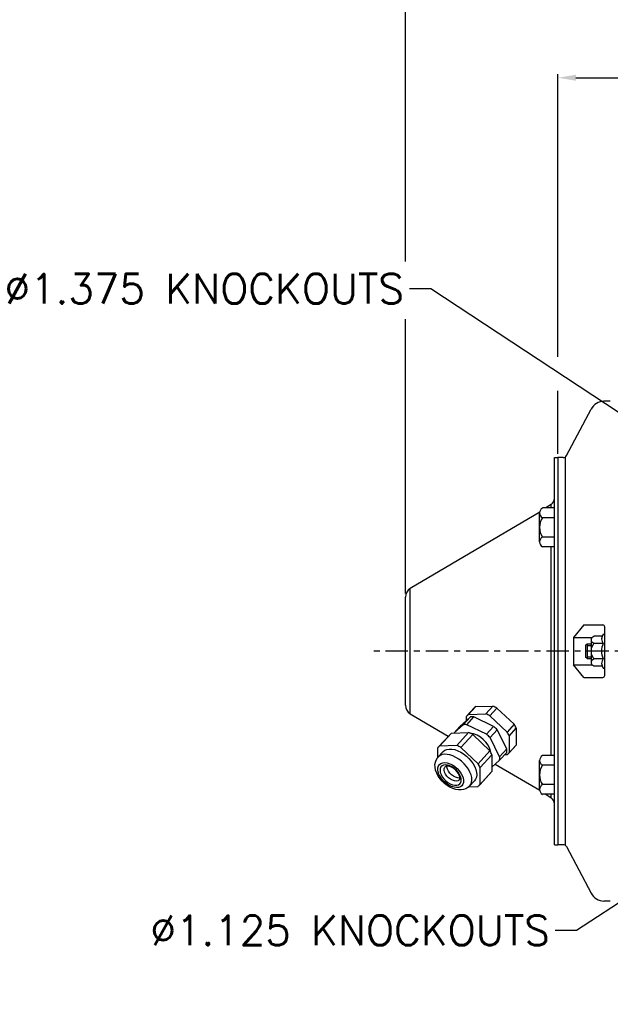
# Model space of a CAD drawing. Extents: x 864.4 to 941.4, y -8.5 to 51.
# Tile 2 of 6: x 878.6 to 888.5, y 21.6 to 38.1. Entities that reach past the tile are written whole.
import ezdxf
from ezdxf import colors
from ezdxf.entities.mleader import LeaderData, LeaderLine
from ezdxf.math import Vec2, Vec3

# ---------------------------------------------------------------- set-up
doc = ezdxf.new("R2010")
doc.units = 0
doc.header["$LTSCALE"] = 4
doc.header["$MEASUREMENT"] = 0
doc.linetypes.add('CENTER2', pattern=[1.125, 0.75, -0.125, 0.125, -0.125])
doc.layers.get('0').update_dxf_attribs({"linetype": 'CONTINUOUS'})
doc.layers.get('DEFPOINTS').update_dxf_attribs({"linetype": 'CONTINUOUS'})
for name, color, linetype in [('CENTER', 40, 'CENTER2'), ('DIMENSIONS', 140, 'CONTINUOUS'), ('DIMENSIONS @ 1', 140, 'CONTINUOUS')]:
    doc.layers.add(name, color=color, linetype=linetype)
doc.styles.get("Standard").update_dxf_attribs({"font": 'romans.shx'})
doc.dimstyles.get("Standard").update_dxf_attribs({"dimtxt": 0.7, "dimasz": 0.3, "dimexe": 0.0625, "dimexo": 0.0625, "dimgap": 0.0625, "dimtad": 0, "dimtih": 1, "dimtoh": 1, "dimzin": 0, "dimdsep": 46, "dimtxsty": 'Standard', "dimcen": 0, "dimadec": 0, "dimazin": 0, "dimtfac": 1, "dimtofl": 0, "dimtmove": 0, "dimatfit": 3, "dimfxl": 0, "dimtolj": 1, "dimtzin": 0, "dimarcsym": 0})

# ---------------------------------------------------------------- blocks, each defined once
blk = doc.blocks.new('*D6')
at = {"layer": 'DEFPOINTS', "color": 0}
for p in [(901.497, 39.35), (885.056, 28.449), (901.497, 28.212)]:
    blk.add_point(p, dxfattribs=at)
at = {"layer": 'DIMENSIONS', "color": 0, "lineweight": -2}
for p, q in [((885.056, 34.087), (885.056, 39.412)), ((901.497, 28.274), (901.497, 39.412)), ((885.356, 39.35), (891.916, 39.35)), ((901.197, 39.35), (894.637, 39.35)), ((885.056, 28.512), (885.056, 33.117))]:
    blk.add_line(p, q, dxfattribs=at)
at = {"layer": 'DIMENSIONS', "color": 0}
for points in [[(885.356, 39.4), (885.356, 39.3), (885.056, 39.35)], [(901.197, 39.4), (901.197, 39.3), (901.497, 39.35)]]:
    blk.add_solid(points, dxfattribs=at)
at = {"layer": 'DIMENSIONS', "color": 0, "char_height": 0.5, "attachment_point": 5}
for s, insert in [('\\A1;16.44', (893.277, 39.662)), ('\\A1;[417.6]', (893.277, 38.906))]:
    blk.add_mtext(s, dxfattribs=dict(at, insert=insert))
blk = doc.blocks.new('*D5')
at = {"layer": 'DEFPOINTS', "color": 0}
for p in [(898.877, 37.171), (898.877, 31.792), (887.614, 30.792)]:
    blk.add_point(p, dxfattribs=at)
at = {"layer": 'DIMENSIONS', "color": 0, "lineweight": -2}
for p, q in [((887.614, 32.487), (887.614, 37.233)), ((898.877, 31.854), (898.877, 37.233)), ((887.914, 37.171), (891.885, 37.171)), ((898.577, 37.171), (894.605, 37.171)), ((887.614, 30.854), (887.614, 31.916))]:
    blk.add_line(p, q, dxfattribs=at)
at = {"layer": 'DIMENSIONS', "color": 0}
for points in [[(887.914, 37.221), (887.914, 37.121), (887.614, 37.171)], [(898.577, 37.221), (898.577, 37.121), (898.877, 37.171)]]:
    blk.add_solid(points, dxfattribs=at)
at = {"layer": 'DIMENSIONS', "color": 0, "char_height": 0.5, "attachment_point": 5}
for s, insert in [('\\A1;11.26', (893.245, 37.483)), ('\\A1;[286.1]', (893.245, 36.727))]:
    blk.add_mtext(s, dxfattribs=dict(at, insert=insert))

msp = doc.modelspace()

# ---------------------------------------------------------------- linework, layer by layer
for p, q in [((887.757, 30.825), (888.171, 31.605)), ((888.489, 31.741), (888.385, 31.738)), ((887.556, 30.792), (887.609, 30.792)), ((887.556, 29.84), (887.556, 30.792)), ((887.702, 30.792), (887.609, 30.792)), ((887.614, 30.792), (887.614, 24.292)), ((887.734, 30.801), (887.734, 24.292)), ((887.556, 29.946), (887.353, 29.946)), ((887.5, 30.005), (887.411, 29.946)), ((887.5, 29.946), (887.5, 30.005)), ((887.307, 29.877), (885.134, 28.593)), ((887.306, 29.377), (887.306, 29.864)), ((887.556, 29.783), (887.353, 29.783)), ((887.556, 24.292), (887.556, 29.84)), ((887.556, 29.458), (887.353, 29.458)), ((887.556, 29.296), (887.353, 29.296)), ((887.5, 29.283), (887.5, 29.296)), ((887.5, 25.788), (887.5, 29.283)), ((885.056, 28.183), (885.056, 28.449)), ((885.134, 28.285), (885.134, 28.593)), ((885.134, 26.491), (885.134, 28.285)), ((885.056, 26.635), (885.056, 28.183)), ((888.047, 27.982), (887.872, 27.772)), ((888.047, 27.982), (888.367, 27.982)), ((888.399, 27.134), (888.399, 27.95)), ((888.372, 27.825), (888.399, 27.825)), ((888.399, 27.247), (888.399, 27.881)), ((887.872, 27.772), (887.872, 27.312)), ((887.872, 27.772), (888.188, 27.772)), ((888.079, 27.642), (888.104, 27.667)), ((888.079, 27.642), (888.079, 27.442)), ((888.104, 27.667), (888.175, 27.667)), ((888.104, 27.667), (888.104, 27.417)), ((888.104, 27.635), (888.175, 27.635)), ((888.104, 27.449), (888.175, 27.449)), ((887.872, 27.312), (888.188, 27.312)), ((888.047, 27.102), (887.872, 27.312)), ((888.104, 27.417), (888.079, 27.442)), ((888.104, 27.417), (888.175, 27.417)), ((888.372, 27.259), (888.399, 27.259)), ((888.047, 27.102), (888.367, 27.102)), ((885.134, 26.491), (885.772, 26.114)), ((886.089, 26.459), (886.209, 26.59)), ((886.112, 26.48), (886.232, 26.611)), ((886.112, 26.48), (886.401, 26.488)), ((886.232, 26.611), (886.521, 26.619)), ((886.521, 26.619), (886.401, 26.488)), ((886.47, 26.457), (886.59, 26.587)), ((886.47, 26.457), (886.759, 26.183)), ((886.59, 26.587), (886.879, 26.314)), ((886.021, 26.306), (885.873, 26.168)), ((886.14, 26.436), (885.968, 26.275)), ((886.14, 26.436), (886.021, 26.306)), ((886.078, 26.378), (886.078, 26.446)), ((886.081, 26.306), (886.201, 26.437)), ((886.414, 26.147), (886.081, 26.306)), ((886.534, 26.278), (886.201, 26.437)), ((886.879, 26.314), (886.759, 26.183)), ((885.601, 25.928), (885.801, 26.145)), ((885.624, 25.949), (885.824, 26.166)), ((885.824, 26.166), (886.113, 26.174)), ((885.869, 26.168), (885.968, 26.275)), ((886.113, 26.174), (885.913, 25.957)), ((885.982, 25.925), (886.182, 26.143)), ((886.182, 26.143), (886.47, 25.869)), ((886.534, 26.278), (886.414, 26.147)), ((886.473, 26.09), (886.593, 26.221)), ((886.754, 25.9), (886.593, 26.221)), ((886.793, 26.117), (886.913, 26.248)), ((886.913, 26.248), (886.912, 25.965)), ((886.634, 25.77), (886.473, 26.09)), ((886.793, 26.117), (886.793, 25.836)), ((886.912, 25.965), (886.793, 25.836)), ((886.902, 25.953), (886.912, 25.965)), ((885.59, 25.914), (885.59, 25.751)), ((885.601, 25.765), (885.682, 25.853)), ((885.913, 25.957), (885.624, 25.949)), ((886.271, 25.652), (885.982, 25.925)), ((886.47, 25.869), (886.271, 25.652)), ((886.305, 25.586), (886.505, 25.803)), ((886.505, 25.803), (886.505, 25.522)), ((886.633, 25.712), (886.753, 25.843)), ((886.754, 25.9), (886.634, 25.77)), ((886.759, 25.802), (886.714, 25.8)), ((886.902, 25.953), (886.782, 25.823)), ((886.505, 25.593), (886.633, 25.712)), ((886.562, 25.647), (887.307, 25.207)), ((887.306, 25.219), (887.306, 25.706)), ((887.556, 25.788), (887.353, 25.788)), ((886.494, 25.509), (886.294, 25.291)), ((886.305, 25.304), (886.305, 25.586)), ((886.505, 25.522), (886.305, 25.304)), ((887.556, 25.625), (887.353, 25.625)), ((885.959, 25.381), (885.957, 25.38)), ((886.212, 25.366), (886.131, 25.277)), ((887.556, 25.301), (887.353, 25.301)), ((886.119, 25.266), (886.271, 25.27)), ((886.128, 25.274), (886.131, 25.277)), ((887.556, 25.138), (887.353, 25.138)), ((887.411, 25.138), (887.5, 25.079)), ((887.5, 25.079), (887.5, 25.138)), ((887.556, 24.292), (887.609, 24.292)), ((887.702, 24.292), (887.609, 24.292)), ((887.757, 24.259), (888.171, 23.478)), ((888.489, 23.343), (888.385, 23.346))]:
    msp.add_line(p, q)
at = {"extrusion": (-1, 0, 0)}
for p, q in [((888.356, 27.795), (888.216, 27.795)), ((888.175, 27.352), (888.175, 27.732)), ((888.372, 27.668), (888.216, 27.668)), ((888.372, 27.415), (888.216, 27.415)), ((888.356, 27.289), (888.216, 27.289))]:
    msp.add_line(p, q, dxfattribs=at)
at = {"flags": 128}
for points in [[(886.131, 25.277), (886.149, 25.302), (886.162, 25.336), (886.168, 25.375), (886.165, 25.419), (886.154, 25.465), (886.135, 25.512), (886.109, 25.56), (886.077, 25.607), (886.038, 25.651), (885.995, 25.692), (885.948, 25.728), (885.899, 25.759), (885.849, 25.783), (885.8, 25.8), (885.752, 25.809), (885.708, 25.81), (885.668, 25.804), (885.633, 25.79), (885.605, 25.768), (885.6, 25.764)], [(885.682, 25.853), (885.686, 25.857), (885.714, 25.878), (885.749, 25.892), (885.789, 25.899), (885.834, 25.897), (885.881, 25.888), (885.931, 25.871), (885.98, 25.847), (886.029, 25.817), (886.076, 25.78), (886.119, 25.74), (886.158, 25.695), (886.191, 25.648), (886.217, 25.601), (886.235, 25.553), (886.246, 25.507), (886.249, 25.464), (886.244, 25.424), (886.23, 25.39), (886.212, 25.366)], [(886.126, 25.272), (886.102, 25.252), (886.068, 25.232), (886.03, 25.219), (885.988, 25.212), (885.944, 25.213), (885.897, 25.221), (885.849, 25.236), (885.8, 25.258), (885.754, 25.286), (885.71, 25.32), (885.669, 25.358), (885.633, 25.4), (885.602, 25.445), (885.578, 25.492), (885.56, 25.542), (885.55, 25.592), (885.548, 25.636), (885.555, 25.677), (885.567, 25.714), (885.589, 25.751), (885.601, 25.763)], [(886, 25.283), (885.976, 25.265), (885.944, 25.255), (885.908, 25.253), (885.868, 25.258), (885.826, 25.272), (885.783, 25.292), (885.742, 25.32), (885.703, 25.353), (885.668, 25.389), (885.639, 25.429), (885.616, 25.47), (885.601, 25.511), (885.594, 25.55), (885.595, 25.585), (885.605, 25.616), (885.623, 25.64), (885.648, 25.658), (885.679, 25.669), (885.715, 25.671), (885.755, 25.665), (885.797, 25.652), (885.84, 25.631), (885.882, 25.604), (885.921, 25.571), (885.955, 25.534), (885.985, 25.494), (886.007, 25.453), (886.022, 25.413), (886.029, 25.374), (886.028, 25.338), (886.018, 25.308), (886, 25.283)], [(885.966, 25.316), (885.982, 25.338), (885.989, 25.367), (885.988, 25.399), (885.979, 25.435), (885.963, 25.472), (885.939, 25.509), (885.909, 25.543), (885.875, 25.573), (885.837, 25.599), (885.799, 25.617), (885.761, 25.629), (885.725, 25.633), (885.694, 25.629), (885.668, 25.617), (885.649, 25.597), (885.637, 25.572), (885.633, 25.541), (885.638, 25.506), (885.651, 25.47), (885.672, 25.433), (885.699, 25.397), (885.731, 25.365), (885.767, 25.337), (885.805, 25.314), (885.844, 25.299), (885.881, 25.291), (885.914, 25.292), (885.943, 25.3), (885.966, 25.316)], [(885.957, 25.38), (885.936, 25.366), (885.909, 25.361), (885.878, 25.363), (885.845, 25.374), (885.811, 25.392), (885.778, 25.416), (885.75, 25.445), (885.727, 25.477), (885.711, 25.51), (885.703, 25.542), (885.704, 25.57), (885.713, 25.594), (885.72, 25.602)], [(885.958, 25.381), (885.961, 25.384), (885.965, 25.394), (885.967, 25.41), (885.964, 25.432), (885.956, 25.458), (885.941, 25.486), (885.921, 25.514), (885.896, 25.542), (885.868, 25.566), (885.837, 25.586), (885.807, 25.601), (885.779, 25.609), (885.756, 25.612), (885.737, 25.611), (885.725, 25.606), (885.72, 25.601)], [(885.967, 25.413), (885.956, 25.412), (885.925, 25.414), (885.891, 25.425), (885.857, 25.443), (885.825, 25.467), (885.797, 25.496), (885.774, 25.528), (885.758, 25.561), (885.75, 25.593), (885.75, 25.613)]]:
    msp.add_lwpolyline(points, dxfattribs=at)
for centre, radius, start, end in [((888.392, 31.488), 0.25, 91.5, 152.0752), ((887.702, 30.854), 0.062, 270, 332.0752), ((887.431, 30.109), 0.125, 303.5472, 0), ((887.4, 29.864), 0.0938, 120, 240), ((887.611, 29.621), 0.305, 147.7958, 212.2042), ((887.4, 29.377), 0.0938, 120, 240), ((885.229, 28.449), 0.173, 123.5472, 180), ((888.367, 27.95), 0.032, 0, 90), ((888.478, 27.747), 0.131, 143.3581, 216.6419), ((888.668, 27.542), 0.322, 156.8537, 203.1463), ((888.478, 27.337), 0.131, 143.3581, 216.6419), ((888.367, 27.134), 0.032, 270, 0), ((885.229, 26.635), 0.173, 180, 236.4528), ((886.212, 26.347), 0.166, 126.6297, 143.4427), ((886.332, 26.477), 0.167, 126.6468, 137.4124), ((886.176, 25.908), 0.623, 61.8527, 68.8209), ((886.296, 26.038), 0.623, 61.8527, 68.8209), ((886.052, 25.993), 0.315, 84.7819, 95.7697), ((886.172, 26.123), 0.315, 84.7819, 95.7697), ((886.371, 26.008), 0.593, 23.9149, 31.1187), ((885.924, 26.032), 0.167, 126.6468, 137.4124), ((885.888, 25.594), 0.623, 61.8527, 68.8209), ((886.076, 25.75), 0.42, 12.3806, 82.4869), ((885.894, 25.552), 0.791, 42.9203, 48.8625), ((886.014, 25.682), 0.791, 42.9203, 48.8625), ((886.252, 25.877), 0.593, 23.9149, 31.1187), ((885.723, 25.815), 0.166, 126.6297, 143.4427), ((885.688, 25.376), 0.623, 61.8527, 68.8209), ((885.963, 25.563), 0.593, 23.9149, 31.1187), ((886.483, 25.878), 0.272, 352.5246, 4.6522), ((886.66, 25.935), 0.166, 306.6297, 323.4427), ((885.763, 25.346), 0.593, 23.9149, 31.1187), ((886.364, 25.748), 0.272, 352.5246, 4.6522), ((887.4, 25.706), 0.0938, 120, 240), ((886.371, 25.621), 0.166, 317.4377, 323.4584), ((887.611, 25.463), 0.305, 147.7958, 212.2042), ((886.171, 25.404), 0.166, 306.6297, 323.4427), ((887.4, 25.219), 0.0938, 120, 240), ((887.431, 24.975), 0.125, 0, 56.4528), ((887.702, 24.23), 0.062, 27.9248, 90), ((888.392, 23.596), 0.25, 207.9248, 268.5)]:
    msp.add_arc(centre, radius, start, end)
at = {"extrusion": (0, 0, -1)}
for centre, radius, start, end in [((-888.244, 27.732), 0.069, 293.5862, 66.4138), ((-888.389, 27.542), 0.214, 323.7558, 36.2442), ((-888.244, 27.352), 0.069, 293.5862, 66.4138)]:
    msp.add_arc(centre, radius, start, end, dxfattribs=at)
at = {"layer": 'CENTER', "ltscale": 0.125}
msp.add_line((901.97, 27.542), (884.452, 27.542), dxfattribs=at)

# ---------------------------------------------------------------- dimensions: what is measured, and where the dimension line sits
at = {"layer": 'DIMENSIONS @ 1'}
for base, p1, p2, picture, middle in [((901.497, 39.35), (885.056, 28.449), (901.497, 28.212), '*D6', (893.277, 39.35)), ((898.877, 37.171), (887.614, 30.792), (898.877, 31.792), '*D5', (893.245, 37.171))]:
    dim = msp.add_linear_dim(base=base, p1=p1, p2=p2, dimstyle='Standard', override={"dimscale": 1, "dimtxt": 0.5, "dimpost": '\\X', "dimtix": 0, "dimtofl": 0, "dimtmove": 0, "dimatfit": 3}, dxfattribs=at)
    dim.commit()
    dim.dimension.update_dxf_attribs({"geometry": picture, "text_midpoint": middle})

# ---------------------------------------------------------------- leaders
at = {"layer": 'DIMENSIONS'}
ml = msp.add_multileader_mtext('Standard', dxfattribs=at)
ml.set_content('%%C1.375 KNOCKOUTS ', color=256)
ml.set_leader_properties()
ml.build(insert=Vec2(0, 0))
ml.multileader.update_dxf_attribs({"text_left_attachment_type": 2, "text_right_attachment_type": 2, "dogleg_length": 0.36, "arrow_head_size": 0.3})
ctx = ml.context
ctx.base_point, ctx.char_height, ctx.arrow_head_size, ctx.landing_gap_size, ctx.plane_origin = Vec3(877.533, 33.628), 0.5, 0.3, 0.09, Vec3(892.309, 29.12)
ctx.left_attachment, ctx.right_attachment, ctx.text_align_type = 2, 2, 2
notes = []
notes.append((ctx, [(0, (1, 1, 0), (885.478, 33.628), (-1, 0), 0.36, [(0, [(892.309, 29.12)], 0, [])])]))
ctx.mtext.insert, ctx.mtext.alignment, ctx.mtext.flow_direction = Vec3(885.028, 33.878), 3, 5
ml = msp.add_multileader_mtext('Standard', dxfattribs=at)
ml.set_content('%%C1.125 KNOCKOUTS', color=256)
ml.set_leader_properties()
ml.build(insert=Vec2(0, 0))
ml.multileader.update_dxf_attribs({"text_left_attachment_type": 2, "text_right_attachment_type": 2, "dogleg_length": 0.36, "arrow_head_size": 0.3})
ctx = ml.context
ctx.base_point, ctx.char_height, ctx.arrow_head_size, ctx.landing_gap_size, ctx.plane_origin = Vec3(879.983, 22.853), 0.5, 0.3, 0.09, Vec3(891.169, 27.542)
ctx.left_attachment, ctx.right_attachment, ctx.text_align_type = 2, 2, 2
notes.append((ctx, [(0, (1, 1, 0), (887.927, 22.853), (-1, 0), 0.36, [(2, [(891.158, 27.542), (892.309, 26.141), (895.137, 27.542)], 0, [])])]))
ctx.mtext.insert, ctx.mtext.alignment, ctx.mtext.flow_direction = Vec3(887.477, 23.103), 3, 5
for ctx, leaders in notes:
    for number, flags, end, landing, length, lines in leaders:
        leader = LeaderData()
        leader.index, (leader.has_last_leader_line, leader.has_dogleg_vector, leader.attachment_direction) = number, flags
        leader.last_leader_point, leader.dogleg_vector, leader.dogleg_length = Vec3(end), Vec3(landing), length
        for number, points, colour, breaks in lines:
            line = LeaderLine()
            line.index, line.vertices, line.color, line.breaks = number, Vec3.list(points), colors.encode_raw_color(colour), breaks
            leader.lines.append(line)
        ctx.leaders.append(leader)

doc.saveas('drawing.dxf')
